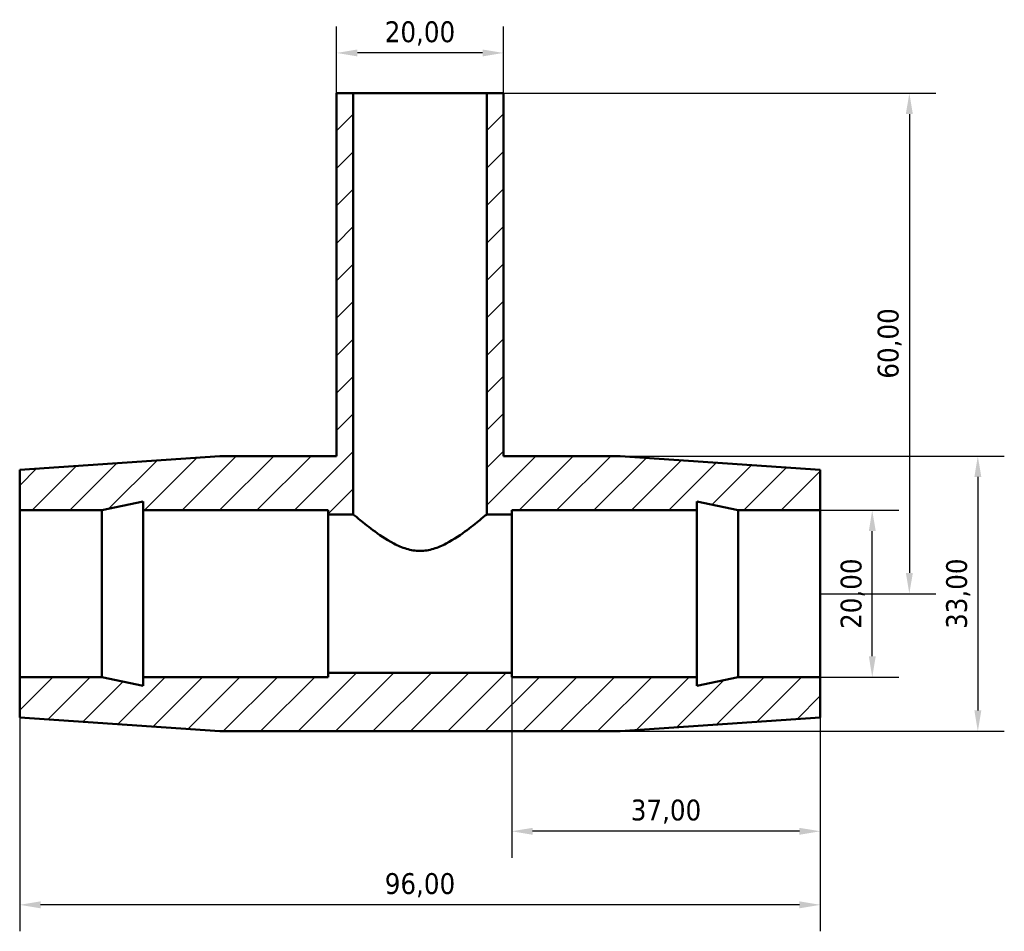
# Model space of a CAD drawing. Header units: millimetres. Extents: x -116 to 1506, y -1033 to 1179.
# Tile 4 of 6: x 525 to 643, y 867 to 976. Entities that reach past the tile are written whole.
import ezdxf

# ---------------------------------------------------------------- set-up
doc = ezdxf.new("R2010")
doc.units = ezdxf.units.MM
for name, color, linetype, lineweight in [('Dimension (ISO)', 7, 'Continuous', 25), ('Hatch (ISO)', 7, 'Continuous', 18), ('Visible (ISO)', 7, 'Continuous', 50)]:
    doc.layers.add(name, color=color, linetype=linetype, lineweight=lineweight)
doc.styles.add('Note Text (ISO)', font='tahoma.ttf')
doc.dimstyles.new('Default (ISO)', dxfattribs={"dimtxt": 2.5, "dimasz": 2.5, "dimexe": 3.175, "dimexo": 0, "dimgap": 0.762, "dimtad": 1, "dimrnd": 1e-08, "dimzin": 0, "dimtxsty": 'Note Text (ISO)', "dimcen": 0.09, "dimdle": 10, "dimclrd": 256, "dimclre": 256, "dimclrt": 232, "dimazin": 0, "dimtfac": 1.40208, "dimtmove": 0, "dimatfit": 3, "dimfxl": 1, "dimtolj": 1, "dimtzin": 0, "dimlwd": -1, "dimlwe": -1, "dimarcsym": 0})

# ---------------------------------------------------------------- blocks, each defined once
blk = doc.blocks.new('*D13')
at = {"layer": 'Defpoints', "color": 0, "transparency": 16777216}
for p in [(584.03, 907.18), (621.03, 907.18), (584.03, 878.7)]:
    blk.add_point(p, dxfattribs=at)
at = {"layer": 'Dimension (ISO)', "transparency": 16777216}
for p, q in [((584.03, 907.18), (584.03, 875.52)), ((621.03, 907.18), (621.03, 875.52)), ((618.53, 878.7), (586.53, 878.7))]:
    blk.add_line(p, q, dxfattribs=at)
for points in [[(586.53, 879.11), (586.53, 878.28), (584.03, 878.7)], [(618.53, 879.11), (618.53, 878.28), (621.03, 878.7)]]:
    blk.add_solid(points, dxfattribs=at)
at = {"layer": 'Dimension (ISO)', "color": 232, "true_color": 0xca0064, "transparency": 16777216, "insert": (602.53, 881.05), "char_height": 2.5, "attachment_point": 5, "style": 'Note Text (ISO)'}
blk.add_mtext('\\A1;37,00', dxfattribs=at)
blk = doc.blocks.new('*D14')
at = {"layer": 'Defpoints', "color": 0, "transparency": 16777216}
for p in [(563.03, 972.01), (563.03, 967.18), (583.03, 967.18)]:
    blk.add_point(p, dxfattribs=at)
at = {"layer": 'Dimension (ISO)', "transparency": 16777216}
for p, q in [((563.03, 967.18), (563.03, 975.18)), ((583.03, 967.18), (583.03, 975.18)), ((580.53, 972.01), (565.53, 972.01))]:
    blk.add_line(p, q, dxfattribs=at)
for points in [[(565.53, 972.42), (565.53, 971.59), (563.03, 972.01)], [(580.53, 972.42), (580.53, 971.59), (583.03, 972.01)]]:
    blk.add_solid(points, dxfattribs=at)
at = {"layer": 'Dimension (ISO)', "color": 232, "true_color": 0xca0064, "transparency": 16777216, "insert": (573.03, 974.35), "char_height": 2.5, "attachment_point": 5, "style": 'Note Text (ISO)'}
blk.add_mtext('\\A1;20,00', dxfattribs=at)
blk = doc.blocks.new('*D15')
at = {"layer": 'Defpoints', "color": 0, "transparency": 16777216}
for p in [(573.03, 967.18), (621.03, 907.18), (631.71, 907.18)]:
    blk.add_point(p, dxfattribs=at)
at = {"layer": 'Dimension (ISO)', "transparency": 16777216}
for p, q in [((573.03, 967.18), (634.88, 967.18)), ((631.71, 964.68), (631.71, 909.68)), ((621.03, 907.18), (634.88, 907.18))]:
    blk.add_line(p, q, dxfattribs=at)
for points in [[(631.29, 964.68), (632.13, 964.68), (631.71, 967.18)], [(631.29, 909.68), (632.13, 909.68), (631.71, 907.18)]]:
    blk.add_solid(points, dxfattribs=at)
at = {"layer": 'Dimension (ISO)', "color": 232, "true_color": 0xca0064, "transparency": 16777216, "insert": (629.36, 937.18), "char_height": 2.5, "attachment_point": 5, "rotation": 90, "style": 'Note Text (ISO)'}
blk.add_mtext('\\A1;60,00', dxfattribs=at)
blk = doc.blocks.new('*D16')
at = {"layer": 'Defpoints', "color": 0, "transparency": 16777216}
for p in [(621.03, 917.18), (627.26, 917.18), (621.03, 897.18)]:
    blk.add_point(p, dxfattribs=at)
at = {"layer": 'Dimension (ISO)', "transparency": 16777216}
for p, q in [((621.03, 917.18), (630.44, 917.18)), ((627.26, 899.68), (627.26, 914.68)), ((621.03, 897.18), (630.44, 897.18))]:
    blk.add_line(p, q, dxfattribs=at)
for points in [[(626.85, 914.68), (627.68, 914.68), (627.26, 917.18)], [(626.85, 899.68), (627.68, 899.68), (627.26, 897.18)]]:
    blk.add_solid(points, dxfattribs=at)
at = {"layer": 'Dimension (ISO)', "color": 232, "true_color": 0xca0064, "transparency": 16777216, "insert": (624.92, 907.18), "char_height": 2.5, "attachment_point": 5, "rotation": 90, "style": 'Note Text (ISO)'}
blk.add_mtext('\\A1;20,00', dxfattribs=at)
blk = doc.blocks.new('*D17')
at = {"layer": 'Defpoints', "color": 0, "transparency": 16777216}
for p in [(597.03, 923.68), (597.03, 890.68), (639.92, 890.68)]:
    blk.add_point(p, dxfattribs=at)
at = {"layer": 'Dimension (ISO)', "transparency": 16777216}
for p, q in [((597.03, 923.68), (643.1, 923.68)), ((639.92, 921.18), (639.92, 893.18)), ((597.03, 890.68), (643.1, 890.68))]:
    blk.add_line(p, q, dxfattribs=at)
for points in [[(639.51, 921.18), (640.34, 921.18), (639.92, 923.68)], [(639.51, 893.18), (640.34, 893.18), (639.92, 890.68)]]:
    blk.add_solid(points, dxfattribs=at)
at = {"layer": 'Dimension (ISO)', "color": 232, "true_color": 0xca0064, "transparency": 16777216, "insert": (637.57, 907.18), "char_height": 2.5, "attachment_point": 5, "rotation": 90, "style": 'Note Text (ISO)'}
blk.add_mtext('\\A1;33,00', dxfattribs=at)
blk = doc.blocks.new('*D18')
at = {"layer": 'Defpoints', "color": 0, "transparency": 16777216}
for p in [(525.03, 907.18), (621.03, 907.18), (525.03, 869.88)]:
    blk.add_point(p, dxfattribs=at)
at = {"layer": 'Dimension (ISO)', "transparency": 16777216}
for p, q in [((525.03, 907.18), (525.03, 866.71)), ((621.03, 907.18), (621.03, 866.71)), ((618.53, 869.88), (527.53, 869.88))]:
    blk.add_line(p, q, dxfattribs=at)
for points in [[(527.53, 870.3), (527.53, 869.46), (525.03, 869.88)], [(618.53, 870.3), (618.53, 869.46), (621.03, 869.88)]]:
    blk.add_solid(points, dxfattribs=at)
at = {"layer": 'Dimension (ISO)', "color": 232, "true_color": 0xca0064, "transparency": 16777216, "insert": (573.03, 872.23), "char_height": 2.5, "attachment_point": 5, "style": 'Note Text (ISO)'}
blk.add_mtext('\\A1;96,00', dxfattribs=at)

msp = doc.modelspace()

# ---------------------------------------------------------------- hatches: boundary and pattern name
at = {"layer": 'Hatch (ISO)'}
h = msp.add_hatch(dxfattribs=at)
h.set_pattern_fill('ANSI31', color=256, scale=25.4, style=0)
h.set_pattern_definition([(45, (0, 0), (-2.245064, 2.245064), [])])
h.paths.add_polyline_path([(563.031, 967.184), (563.031, 923.684), (549.031, 923.684), (525.031, 922.034), (525.031, 917.184), (534.898, 917.184), (539.831, 918.233), (539.831, 917.184), (562.031, 917.184), (562.031, 916.684), (565.031, 916.684), (565.031, 967.184)])
h.paths.add_polyline_path([(583.031, 923.684), (583.031, 967.184), (581.031, 967.184), (581.031, 916.684), (584.031, 916.684), (584.031, 917.184), (606.231, 917.184), (606.231, 918.233), (611.165, 917.184), (621.031, 917.184), (621.031, 922.034), (597.031, 923.684)])
h.paths.add_polyline_path([(549.031, 890.684), (597.031, 890.684), (621.031, 892.334), (621.031, 897.184), (611.165, 897.184), (606.231, 896.135), (606.231, 897.184), (584.031, 897.184), (584.031, 897.684), (562.031, 897.684), (562.031, 897.184), (539.831, 897.184), (539.831, 896.135), (534.898, 897.184), (525.031, 897.184), (525.031, 892.334)])

# ---------------------------------------------------------------- linework, layer by layer
at = {"layer": 'Visible (ISO)'}
for p, q in [((563.031, 967.184), (563.031, 923.684)), ((565.031, 967.184), (563.031, 967.184)), ((565.031, 916.684), (565.031, 967.184)), ((565.031, 967.184), (581.031, 967.184)), ((583.031, 967.184), (581.031, 967.184)), ((581.031, 967.184), (581.031, 916.684)), ((583.031, 923.684), (583.031, 967.184)), ((549.031, 923.684), (525.031, 922.034)), ((563.031, 923.684), (549.031, 923.684)), ((597.031, 923.684), (583.031, 923.684)), ((621.031, 922.034), (597.031, 923.684)), ((525.031, 922.034), (525.031, 917.184)), ((621.031, 917.184), (621.031, 922.034)), ((534.898, 917.184), (539.831, 918.233)), ((539.831, 918.233), (539.831, 917.184)), ((606.231, 917.184), (606.231, 918.233)), ((606.231, 918.233), (611.165, 917.184)), ((525.031, 917.184), (534.898, 917.184)), ((525.031, 897.184), (525.031, 917.184)), ((534.898, 897.184), (534.898, 917.184)), ((539.831, 917.184), (562.031, 917.184)), ((539.831, 897.184), (539.831, 917.184)), ((562.031, 917.184), (562.031, 916.684)), ((562.031, 916.684), (565.031, 916.684)), ((562.031, 897.684), (562.031, 916.684)), ((581.031, 916.684), (584.031, 916.684)), ((584.031, 916.684), (584.031, 917.184)), ((584.031, 917.184), (606.231, 917.184)), ((584.031, 897.684), (584.031, 916.684)), ((606.231, 897.184), (606.231, 917.184)), ((611.165, 917.184), (621.031, 917.184)), ((611.165, 897.184), (611.165, 917.184)), ((621.031, 897.184), (621.031, 917.184)), ((584.031, 897.684), (562.031, 897.684)), ((562.031, 897.684), (562.031, 897.184)), ((584.031, 897.184), (584.031, 897.684)), ((534.898, 897.184), (525.031, 897.184)), ((525.031, 897.184), (525.031, 892.334)), ((539.831, 896.135), (534.898, 897.184)), ((562.031, 897.184), (539.831, 897.184)), ((539.831, 897.184), (539.831, 896.135)), ((606.231, 897.184), (584.031, 897.184)), ((611.165, 897.184), (606.231, 896.135)), ((606.231, 896.135), (606.231, 897.184)), ((621.031, 897.184), (611.165, 897.184)), ((621.031, 892.334), (621.031, 897.184)), ((525.031, 892.334), (549.031, 890.684)), ((597.031, 890.684), (621.031, 892.334)), ((549.031, 890.684), (597.031, 890.684))]:
    msp.add_line(p, q, dxfattribs=at)
for points, knots in [([(573.031, 912.308), (572.473, 912.308), (571.929, 912.401), (570.88, 912.718), (570.376, 912.94), (568.936, 913.692), (568.073, 914.298), (566.706, 915.312), (566.096, 915.804), (565.257, 916.492), (565.031, 916.684), (565.031, 916.684)], [0, 0, 0, 0, 0.1673839, 0.1673839, 0.3347678, 0.3347678, 0.6695355, 0.6695355, 0.9896853, 0.9896853, 1.3098351, 1.3098351, 1.3098351, 1.3098351]), ([(581.031, 916.684), (581.031, 916.684), (580.805, 916.492), (579.967, 915.804), (579.356, 915.312), (577.989, 914.298), (577.126, 913.692), (575.687, 912.94), (575.182, 912.718), (574.134, 912.401), (573.589, 912.308), (573.031, 912.308)], [3.9295052, 3.9295052, 3.9295052, 3.9295052, 4.249655, 4.249655, 4.5698047, 4.5698047, 4.9045725, 4.9045725, 5.0719564, 5.0719564, 5.2393403, 5.2393403, 5.2393403, 5.2393403])]:
    msp.add_open_spline(points, degree=3, knots=knots, dxfattribs=at)

# ---------------------------------------------------------------- dimensions: what is measured, and where the dimension line sits
at = {"layer": 'Dimension (ISO)'}
for base, p1, p2, picture, middle in [((563.031, 972.005), (583.031, 967.184), (563.031, 967.184), '*D14', (573.031, 974.354)), ((525.031, 869.881), (621.031, 907.184), (525.031, 907.184), '*D18', (573.031, 872.229)), ((584.031, 878.697), (621.031, 907.184), (584.031, 907.184), '*D13', (602.531, 881.046))]:
    dim = msp.add_linear_dim(base=base, p1=p1, p2=p2, dimstyle='Default (ISO)', dxfattribs=at)
    dim.commit()
    dim.dimension.update_dxf_attribs({"geometry": picture, "text_midpoint": middle})
for base, p1, p2, picture, middle in [((631.71, 907.184), (573.031, 967.184), (621.031, 907.184), '*D15', (629.362, 937.184)), ((639.923, 890.684), (597.031, 923.684), (597.031, 890.684), '*D17', (637.574, 907.184)), ((627.264, 917.184), (621.031, 897.184), (621.031, 917.184), '*D16', (624.916, 907.184))]:
    dim = msp.add_linear_dim(base=base, p1=p1, p2=p2, angle=90, dimstyle='Default (ISO)', dxfattribs=at)
    dim.commit()
    dim.dimension.update_dxf_attribs({"geometry": picture, "text_midpoint": middle})

doc.saveas('drawing.dxf')
